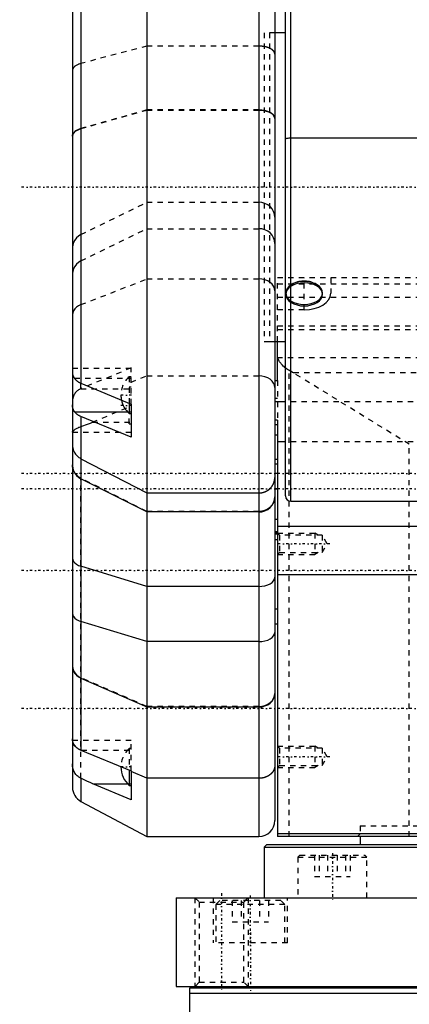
# Model space of a CAD drawing. Extents: x -109 to 109, y -1 to 887.
# Tile 2 of 15: x -109 to -36, y 166 to 352. Entities that reach past the tile are written whole.
import ezdxf

# ---------------------------------------------------------------- set-up
doc = ezdxf.new("R2010")
doc.units = 0
doc.linetypes.add('CENTER', pattern=[1.5, 0.45, -0.5, 0.05, -0.5])
doc.linetypes.add('DASHED', pattern=[2, 1, -1])
for name, color, linetype in [('AM_0', 7, 'CONTINUOUS'), ('AM_3', 7, 'DASHED'), ('AM_7', 7, 'CENTER')]:
    doc.layers.add(name, color=color, linetype=linetype)

msp = doc.modelspace()

# ---------------------------------------------------------------- linework, layer by layer
at = {"layer": 'AM_0', "color": 7, "linetype": 'CONTINUOUS'}
for p, q in [((-59, 262), (-59, 379.5)), ((-85, 378), (-85, 198)), ((-64, 378), (-64, 198)), ((-58, 261), (-58, 379.26)), ((-61, 375), (-61, 201)), ((-97.41, 371.4), (-97.41, 283.18)), ((-99, 368.75), (-99, 207.25)), ((-59, 349), (-61, 349)), ((58, 329.23), (-58, 329.23)), ((-61, 291), (-59, 291)), ((-60.5, 283.68), (-60.5, 291)), ((-97.41, 283.18), (-88, 279.28)), ((-61, 283.68), (-60.5, 283.68)), ((-88.34, 279.42), (-88.34, 277.51)), ((-59, 279.68), (-61, 279.68)), ((-98.59, 277.81), (-88.66, 277.81)), ((-88, 279.28), (-88, 273.02)), ((-97.41, 276.93), (-97.41, 214.26)), ((-88, 273.02), (-97.41, 276.93)), ((-88.34, 277.51), (-88, 277.51)), ((-60.5, 276.23), (-61, 276.23)), ((-60.5, 276.23), (-60.5, 198)), ((-59, 272.18), (-60.5, 272.18)), ((-97.41, 269.01), (-85, 262.56)), ((-60.5, 267.95), (-61, 267.95)), ((-85, 258.99), (-97.41, 265.23)), ((-85, 262.56), (-64, 262.56)), ((-58, 261), (58, 261)), ((-64, 258.99), (-85, 258.99)), ((-60.5, 257.58), (-61, 257.58)), ((60.5, 256.27), (-60.5, 256.27)), ((-61, 255.12), (-60.5, 255.12)), ((-85, 245.01), (-97.41, 248.79)), ((60.5, 247.19), (-60.5, 247.19)), ((-64, 245.01), (-85, 245.01)), ((-60.5, 240.7), (-61, 240.7)), ((-85, 234.64), (-97.41, 238.42)), ((-61, 238), (-60.5, 238)), ((-64, 234.64), (-85, 234.64)), ((-97.41, 227.76), (-85, 222.36)), ((-85, 222.36), (-64, 222.36)), ((-97.41, 214.26), (-88, 210.37)), ((-88.34, 210.51), (-88.34, 207.62)), ((-88, 210.37), (-88, 204.9)), ((-85, 208.94), (-88, 210.21)), ((-97.41, 208.95), (-97.41, 204.6)), ((-95.15, 207.92), (-88.66, 207.92)), ((-88, 204.9), (-95.15, 207.92)), ((-88.34, 207.62), (-88, 207.62)), ((-64, 208.94), (-85, 208.94)), ((-97.41, 204.6), (-85, 198)), ((-85, 198), (-64, 198)), ((-10.43, 198.5), (-60.5, 198.5)), ((85, 198), (-60.5, 198)), ((-45, 198), (-45, 196.5)), ((-62.5, 196.5), (-63, 196)), ((-62.5, 196.5), (-2, 196.5)), ((-63, 196), (-63, 186.5)), ((-63, 196), (-2, 196)), ((-79.5, 186.5), (-79.5, 169.8)), ((-79.5, 186.5), (79.5, 186.5)), ((-79.5, 169.8), (79.5, 169.8)), ((-77, 169.5), (-77, 145)), ((77, 169.5), (-77, 169.5)), ((77, 168.5), (-77, 168.5)), ((-69.59, 169.8), (-69.59, 169.5)), ((-69.59, 169.8), (-69.59, 169.5)), ((-61.59, 169.5), (-61.59, 169.8))]:
    msp.add_line(p, q, dxfattribs=at)
for points in [[(-58, 329.23), (-58.2, 329.23), (-58.38, 329.22), (-58.56, 329.2), (-58.71, 329.18), (-58.83, 329.16), (-58.92, 329.13), (-58.98, 329.1), (-59, 329.07)], [(-99, 267.74), (-98.95, 267.23), (-98.81, 266.74), (-98.57, 266.28), (-98.25, 265.86), (-97.86, 265.51), (-97.41, 265.23)], [(-64, 258.99), (-63.41, 259.05), (-62.85, 259.21), (-62.33, 259.47), (-61.88, 259.83), (-61.51, 260.26), (-61.23, 260.75), (-61.06, 261.28), (-61, 261.83)], [(-99, 250.31), (-98.95, 250), (-98.81, 249.7), (-98.57, 249.42), (-98.25, 249.17), (-97.86, 248.96), (-97.41, 248.79)], [(-64, 245.01), (-63.41, 245.04), (-62.85, 245.14), (-62.33, 245.3), (-61.88, 245.51), (-61.51, 245.77), (-61.23, 246.07), (-61.06, 246.39), (-61, 246.73)], [(-99, 239.94), (-98.95, 239.63), (-98.81, 239.33), (-98.57, 239.05), (-98.25, 238.8), (-97.86, 238.59), (-97.41, 238.42)], [(-64, 234.64), (-63.41, 234.67), (-62.85, 234.77), (-62.33, 234.93), (-61.88, 235.14), (-61.51, 235.4), (-61.23, 235.7), (-61.06, 236.02), (-61, 236.36)], [(-99, 229.93), (-98.95, 229.49), (-98.81, 229.06), (-98.57, 228.67), (-98.25, 228.31), (-97.86, 228), (-97.41, 227.76)], [(-64, 222.36), (-63.41, 222.4), (-62.85, 222.54), (-62.33, 222.77), (-61.88, 223.08), (-61.51, 223.45), (-61.23, 223.87), (-61.06, 224.33), (-61, 224.81)]]:
    msp.add_lwpolyline(points, dxfattribs=at)
for points in [[(-99, 285.1, 0), (-99, 285.07, 0), (-99, 285.02, 0), (-98.99, 284.97, 0), (-98.99, 284.95, 0), (-98.99, 284.92, 0), (-98.98, 284.87, 0), (-98.96, 284.82, 0), (-98.95, 284.76, 0), (-98.93, 284.71, 0), (-98.91, 284.65, 0), (-98.9, 284.63, 0), (-98.89, 284.6, 0), (-98.87, 284.54, 0), (-98.84, 284.48, 0), (-98.82, 284.43, 0), (-98.78, 284.37, 0), (-98.75, 284.31, 0), (-98.73, 284.28, 0), (-98.72, 284.25, 0), (-98.68, 284.19, 0), (-98.64, 284.14, 0), (-98.62, 284.11, 0)], [(-98.62, 284.11, 0), (-98.6, 284.07, 0), (-98.55, 284.01, 0), (-98.49, 283.95, 0), (-98.47, 283.91, 0), (-98.44, 283.88, 0), (-98.38, 283.82, 0), (-98.32, 283.76, 0), (-98.26, 283.71, 0), (-98.2, 283.65, 0), (-98.13, 283.6, 0), (-98.1, 283.58, 0), (-98.07, 283.55, 0), (-98, 283.5, 0), (-97.93, 283.45, 0), (-97.86, 283.41, 0), (-97.78, 283.36, 0), (-97.7, 283.32, 0), (-97.66, 283.3, 0), (-97.62, 283.27, 0), (-97.53, 283.23, 0), (-97.45, 283.2, 0), (-97.41, 283.18, 0)], [(-98.59, 277.81, 0), (-98.61, 277.84, 0), (-98.65, 277.9, 0), (-98.69, 277.97, 0), (-98.71, 278, 0), (-98.73, 278.03, 0), (-98.77, 278.1, 0), (-98.8, 278.17, 0), (-98.83, 278.24, 0), (-98.86, 278.31, 0), (-98.88, 278.38, 0), (-98.9, 278.42, 0), (-98.91, 278.45, 0), (-98.93, 278.53, 0), (-98.95, 278.61, 0), (-98.96, 278.68, 0), (-98.97, 278.76, 0), (-98.98, 278.84, 0), (-98.99, 278.88, 0), (-98.99, 278.92, 0), (-99, 279, 0), (-99, 279.09, 0), (-99, 279.13, 0)], [(-97.41, 276.93, 0), (-97.45, 276.95, 0), (-97.53, 276.98, 0), (-97.61, 277.02, 0), (-97.65, 277.04, 0), (-97.69, 277.06, 0), (-97.76, 277.11, 0), (-97.84, 277.15, 0), (-97.91, 277.19, 0), (-97.98, 277.24, 0), (-98.05, 277.29, 0), (-98.08, 277.31, 0), (-98.11, 277.33, 0), (-98.17, 277.38, 0), (-98.23, 277.43, 0), (-98.29, 277.49, 0), (-98.35, 277.54, 0), (-98.41, 277.6, 0), (-98.43, 277.63, 0), (-98.46, 277.66, 0), (-98.51, 277.72, 0), (-98.56, 277.78, 0), (-98.59, 277.81, 0)], [(-99, 271.61, 0), (-99, 271.52, 0), (-98.99, 271.34, 0), (-98.97, 271.17, 0), (-98.95, 271.08, 0), (-98.93, 271, 0), (-98.89, 270.82, 0), (-98.84, 270.66, 0), (-98.77, 270.49, 0), (-98.7, 270.33, 0), (-98.62, 270.17, 0), (-98.57, 270.1, 0), (-98.52, 270.02, 0), (-98.42, 269.88, 0), (-98.31, 269.74, 0), (-98.19, 269.6, 0), (-98.07, 269.48, 0), (-97.93, 269.36, 0), (-97.86, 269.3, 0), (-97.79, 269.25, 0), (-97.64, 269.15, 0), (-97.49, 269.06, 0), (-97.41, 269.01, 0)], [(-64, 262.56, 0), (-63.98, 262.56, 0), (-63.93, 262.56, 0), (-63.89, 262.56, 0), (-63.87, 262.57, 0), (-63.85, 262.57, 0), (-63.8, 262.57, 0), (-63.76, 262.57, 0), (-63.72, 262.58, 0), (-63.67, 262.58, 0), (-63.63, 262.59, 0), (-63.61, 262.59, 0), (-63.59, 262.59, 0), (-63.54, 262.6, 0), (-63.5, 262.6, 0), (-63.46, 262.61, 0), (-63.41, 262.62, 0), (-63.37, 262.63, 0), (-63.35, 262.63, 0), (-63.33, 262.64, 0), (-63.29, 262.65, 0), (-63.24, 262.66, 0), (-63.22, 262.66, 0), (-63.2, 262.67, 0), (-63.16, 262.68, 0), (-63.12, 262.69, 0), (-63.1, 262.7, 0), (-63.08, 262.71, 0), (-63.03, 262.72, 0), (-62.99, 262.73, 0), (-62.95, 262.75, 0), (-62.91, 262.76, 0), (-62.87, 262.78, 0), (-62.85, 262.79, 0), (-62.83, 262.79, 0), (-62.79, 262.81, 0), (-62.75, 262.83, 0), (-62.71, 262.85, 0), (-62.67, 262.87, 0), (-62.63, 262.89, 0), (-62.61, 262.9, 0), (-62.59, 262.91, 0), (-62.55, 262.93, 0), (-62.52, 262.95, 0), (-62.48, 262.97, 0), (-62.44, 262.99, 0), (-62.4, 263.01, 0), (-62.39, 263.02, 0), (-62.37, 263.03, 0), (-62.33, 263.06, 0), (-62.29, 263.08, 0), (-62.26, 263.11, 0), (-62.22, 263.13, 0), (-62.19, 263.16, 0), (-62.17, 263.17, 0), (-62.15, 263.18, 0), (-62.12, 263.21, 0), (-62.09, 263.24, 0), (-62.05, 263.26, 0), (-62.02, 263.29, 0), (-61.99, 263.32, 0), (-61.97, 263.33, 0), (-61.95, 263.35, 0), (-61.92, 263.38, 0), (-61.89, 263.41, 0), (-61.88, 263.42, 0), (-61.86, 263.44, 0), (-61.83, 263.47, 0), (-61.8, 263.5, 0), (-61.79, 263.52, 0), (-61.77, 263.53, 0), (-61.74, 263.56, 0), (-61.71, 263.6, 0), (-61.69, 263.63, 0), (-61.66, 263.66, 0), (-61.63, 263.7, 0), (-61.62, 263.71, 0), (-61.6, 263.73, 0), (-61.58, 263.76, 0), (-61.55, 263.8, 0), (-61.53, 263.83, 0), (-61.5, 263.87, 0), (-61.48, 263.9, 0), (-61.47, 263.92, 0), (-61.46, 263.94, 0), (-61.43, 263.98, 0), (-61.41, 264.01, 0), (-61.39, 264.05, 0), (-61.37, 264.09, 0), (-61.35, 264.12, 0), (-61.34, 264.14, 0), (-61.33, 264.16, 0), (-61.31, 264.2, 0), (-61.29, 264.24, 0), (-61.27, 264.28, 0), (-61.25, 264.32, 0), (-61.24, 264.35, 0), (-61.23, 264.37, 0), (-61.22, 264.39, 0), (-61.2, 264.43, 0), (-61.19, 264.47, 0), (-61.17, 264.51, 0), (-61.16, 264.55, 0), (-61.14, 264.59, 0), (-61.14, 264.61, 0), (-61.13, 264.64, 0), (-61.12, 264.68, 0), (-61.11, 264.72, 0), (-61.1, 264.74, 0), (-61.1, 264.76, 0), (-61.09, 264.8, 0), (-61.08, 264.84, 0), (-61.07, 264.86, 0), (-61.07, 264.88, 0), (-61.06, 264.92, 0), (-61.05, 264.97, 0), (-61.04, 265.01, 0), (-61.03, 265.05, 0), (-61.03, 265.09, 0), (-61.03, 265.11, 0), (-61.02, 265.13, 0), (-61.02, 265.18, 0), (-61.01, 265.22, 0), (-61.01, 265.26, 0), (-61.01, 265.3, 0), (-61, 265.35, 0), (-61, 265.37, 0), (-61, 265.39, 0), (-61, 265.43, 0), (-61, 265.47, 0), (-61, 265.49, 0)], [(-98.27, 214.77, 0), (-98.31, 214.8, 0), (-98.38, 214.88, 0), (-98.45, 214.96, 0), (-98.49, 214.99, 0), (-98.52, 215.03, 0), (-98.58, 215.11, 0), (-98.64, 215.2, 0), (-98.69, 215.28, 0), (-98.74, 215.37, 0), (-98.79, 215.45, 0), (-98.81, 215.5, 0), (-98.83, 215.54, 0), (-98.87, 215.63, 0), (-98.9, 215.73, 0), (-98.93, 215.82, 0), (-98.95, 215.91, 0), (-98.97, 216, 0), (-98.98, 216.05, 0), (-98.99, 216.1, 0), (-98.99, 216.19, 0), (-99, 216.29, 0), (-99, 216.34, 0)], [(-99, 215.83, 0), (-99, 215.81, 0), (-99, 215.76, 0), (-98.99, 215.72, 0), (-98.98, 215.69, 0), (-98.98, 215.67, 0), (-98.96, 215.62, 0), (-98.94, 215.56, 0), (-98.91, 215.51, 0), (-98.88, 215.45, 0), (-98.85, 215.39, 0), (-98.83, 215.36, 0), (-98.81, 215.33, 0), (-98.76, 215.26, 0), (-98.71, 215.2, 0), (-98.66, 215.13, 0), (-98.6, 215.07, 0), (-98.53, 215, 0), (-98.5, 214.97, 0), (-98.46, 214.93, 0), (-98.39, 214.87, 0), (-98.31, 214.8, 0), (-98.27, 214.77, 0)], [(-98.27, 214.77, 0), (-98.25, 214.75, 0), (-98.21, 214.72, 0), (-98.17, 214.69, 0), (-98.15, 214.67, 0), (-98.13, 214.66, 0), (-98.08, 214.63, 0), (-98.04, 214.6, 0), (-97.99, 214.57, 0), (-97.94, 214.54, 0), (-97.9, 214.51, 0), (-97.87, 214.5, 0), (-97.85, 214.48, 0), (-97.8, 214.45, 0), (-97.75, 214.43, 0), (-97.7, 214.4, 0), (-97.65, 214.37, 0), (-97.6, 214.35, 0), (-97.57, 214.34, 0), (-97.54, 214.32, 0), (-97.49, 214.3, 0), (-97.44, 214.28, 0), (-97.41, 214.26, 0)], [(-97.41, 208.95, 0), (-97.49, 208.99, 0), (-97.65, 209.08, 0), (-97.81, 209.18, 0), (-97.88, 209.24, 0), (-97.95, 209.29, 0), (-98.09, 209.41, 0), (-98.22, 209.54, 0), (-98.35, 209.68, 0), (-98.46, 209.83, 0), (-98.52, 209.92, 0), (-98.53, 209.94, 0), (-98.55, 209.97, 0), (-98.56, 209.98, 0), (-98.57, 210, 0), (-98.58, 210.02, 0), (-98.6, 210.05, 0), (-98.61, 210.06, 0), (-98.61, 210.08, 0), (-98.63, 210.1, 0), (-98.64, 210.13, 0), (-98.65, 210.14, 0), (-98.66, 210.16, 0), (-98.67, 210.19, 0), (-98.69, 210.21, 0), (-98.7, 210.24, 0), (-98.71, 210.27, 0), (-98.72, 210.3, 0), (-98.73, 210.31, 0), (-98.74, 210.33, 0), (-98.75, 210.36, 0), (-98.76, 210.39, 0), (-98.77, 210.41, 0), (-98.78, 210.44, 0), (-98.8, 210.47, 0), (-98.8, 210.49, 0), (-98.81, 210.5, 0), (-98.82, 210.53, 0), (-98.83, 210.56, 0), (-98.86, 210.67, 0), (-98.91, 210.85, 0), (-98.95, 211.03, 0), (-98.96, 211.12, 0), (-98.97, 211.22, 0), (-98.99, 211.41, 0), (-99, 211.6, 0), (-99, 211.69, 0)], [(-61, 211.34, 0), (-61, 211.32, 0), (-61, 211.29, 0), (-61, 211.25, 0), (-61, 211.23, 0), (-61, 211.22, 0), (-61.01, 211.18, 0), (-61.01, 211.15, 0), (-61.01, 211.11, 0), (-61.02, 211.08, 0), (-61.02, 211.04, 0), (-61.03, 211.03, 0), (-61.03, 211.01, 0), (-61.03, 210.97, 0), (-61.04, 210.94, 0), (-61.05, 210.91, 0), (-61.06, 210.87, 0), (-61.07, 210.84, 0), (-61.07, 210.82, 0), (-61.08, 210.8, 0), (-61.09, 210.77, 0), (-61.1, 210.74, 0), (-61.1, 210.72, 0), (-61.11, 210.7, 0), (-61.12, 210.67, 0), (-61.13, 210.63, 0), (-61.14, 210.62, 0), (-61.15, 210.6, 0), (-61.16, 210.57, 0), (-61.17, 210.53, 0), (-61.19, 210.5, 0), (-61.2, 210.47, 0), (-61.22, 210.44, 0), (-61.23, 210.42, 0), (-61.24, 210.4, 0), (-61.25, 210.37, 0), (-61.27, 210.34, 0), (-61.29, 210.31, 0), (-61.31, 210.28, 0), (-61.33, 210.25, 0), (-61.34, 210.23, 0), (-61.35, 210.21, 0), (-61.37, 210.18, 0), (-61.39, 210.15, 0), (-61.41, 210.12, 0), (-61.44, 210.09, 0), (-61.46, 210.06, 0), (-61.47, 210.05, 0), (-61.48, 210.03, 0), (-61.51, 210.01, 0), (-61.53, 209.98, 0), (-61.55, 209.95, 0), (-61.58, 209.92, 0), (-61.61, 209.89, 0), (-61.62, 209.88, 0), (-61.63, 209.86, 0), (-61.66, 209.84, 0), (-61.69, 209.81, 0), (-61.72, 209.78, 0), (-61.74, 209.76, 0), (-61.77, 209.73, 0), (-61.79, 209.72, 0), (-61.8, 209.7, 0), (-61.83, 209.68, 0), (-61.86, 209.65, 0), (-61.88, 209.64, 0), (-61.89, 209.63, 0), (-61.93, 209.6, 0), (-61.96, 209.58, 0), (-61.97, 209.57, 0), (-61.99, 209.56, 0), (-62.02, 209.53, 0), (-62.05, 209.51, 0), (-62.09, 209.49, 0), (-62.12, 209.47, 0), (-62.16, 209.44, 0), (-62.17, 209.43, 0), (-62.19, 209.42, 0), (-62.23, 209.4, 0), (-62.26, 209.38, 0), (-62.3, 209.36, 0), (-62.33, 209.34, 0), (-62.37, 209.32, 0), (-62.39, 209.31, 0), (-62.41, 209.3, 0), (-62.44, 209.29, 0), (-62.48, 209.27, 0), (-62.52, 209.25, 0), (-62.56, 209.23, 0), (-62.59, 209.22, 0), (-62.61, 209.21, 0), (-62.63, 209.2, 0), (-62.67, 209.19, 0), (-62.71, 209.17, 0), (-62.75, 209.16, 0), (-62.79, 209.14, 0), (-62.83, 209.13, 0), (-62.85, 209.12, 0), (-62.87, 209.11, 0), (-62.91, 209.1, 0), (-62.95, 209.09, 0), (-62.99, 209.08, 0), (-63.04, 209.06, 0), (-63.08, 209.05, 0), (-63.1, 209.05, 0), (-63.12, 209.04, 0), (-63.16, 209.03, 0), (-63.2, 209.02, 0), (-63.22, 209.02, 0), (-63.24, 209.01, 0), (-63.29, 209.01, 0), (-63.33, 209, 0), (-63.35, 208.99, 0), (-63.37, 208.99, 0), (-63.41, 208.98, 0), (-63.46, 208.98, 0), (-63.5, 208.97, 0), (-63.54, 208.97, 0), (-63.59, 208.96, 0), (-63.61, 208.96, 0), (-63.63, 208.96, 0), (-63.67, 208.95, 0), (-63.72, 208.95, 0), (-63.76, 208.94, 0), (-63.8, 208.94, 0), (-63.85, 208.94, 0), (-63.87, 208.94, 0), (-63.89, 208.94, 0), (-63.93, 208.94, 0), (-63.98, 208.94, 0), (-64, 208.94, 0)], [(-95.15, 207.92, 0), (-95.53, 208.09, 0), (-96.3, 208.43, 0), (-97.04, 208.77, 0), (-97.41, 208.95, 0)]]:
    msp.add_polyline3d(points, dxfattribs=at)
for centre, radius, start, end in [((-85.3, 280.96), 4.6, 191.7477, 228.6338), ((-58, 262), 1, 180, 270), ((-85.3, 211.07), 4.6, 178.9046, 179.9713), ((-85.3, 211.07), 4.6, 180.0287, 228.6338), ((-96, 207.25), 3, 180, 242), ((-64, 201), 3, 270, 0)]:
    msp.add_arc(centre, radius, start, end, dxfattribs=at)
at = {"layer": 'AM_3', "color": 6, "linetype": 'DASHED'}
for p, q in [((-61, 349), (-63, 349)), ((-63, 349), (-63, 291)), ((-61, 349), (-62, 349)), ((-62, 349), (-62, 291)), ((-85, 346.53), (-97.41, 343.27)), ((-64, 346.53), (-85, 346.53)), ((-85, 334.54), (-97.41, 331.04)), ((-97.41, 331.03), (-85, 334.53)), ((-64, 334.54), (-85, 334.54)), ((-85, 334.53), (-64, 334.53)), ((-97.41, 311.11), (-85, 317.18)), ((-85, 317.18), (-64, 317.18)), ((-97.41, 306.16), (-85, 312.23)), ((-85, 312.23), (-64, 312.23)), ((-97.41, 297.95), (-85, 302.78)), ((-85, 302.78), (-64, 302.78)), ((-60.5, 291), (-60.5, 303)), ((60.5, 303), (-60.5, 303)), ((60.5, 301.8), (-60.5, 301.8)), ((-55.5, 296.96), (-55.5, 303)), ((-50.5, 303), (-50.5, 300.11)), ((-58.95, 300.15), (-58.95, 299.89)), ((-52.05, 299.89), (-52.05, 300.15)), ((60.5, 299.3), (-60.5, 299.3)), ((-55.5, 296.96), (-60.5, 296.96)), ((-60.5, 293.95), (60.5, 293.95)), ((60.5, 293.23), (-60.5, 293.23)), ((-63, 291), (-61, 291)), ((-62, 291), (-61, 291)), ((60.45, 287.94), (-60.45, 287.94)), ((-88, 285.96), (-99, 285.96)), ((-88, 286.06), (-97.44, 282.15)), ((-88, 279.28), (-88, 286.06)), ((-58.31, 198), (-58.31, 285.62)), ((57.51, 285.14), (-57.51, 285.14)), ((-35.75, 271.71), (-57.51, 285.14)), ((-98.62, 284.11), (-88, 284.11)), ((-97.41, 282.16), (-97.41, 283.18)), ((-88, 284.41), (-88.34, 284.41)), ((-88.34, 284.41), (-88.34, 279.42)), ((-88, 283.4), (-85, 284.57)), ((-85, 284.57), (-64, 284.57)), ((-60.5, 283.68), (-60.5, 276.23)), ((-97.44, 282.15), (-88, 282.15)), ((-88, 282.45), (-88.34, 282.45)), ((-61, 280.36), (-60.5, 280.36)), ((61, 279.68), (-59, 279.68)), ((-95.25, 275.85), (-88, 278.92)), ((-88.66, 277.81), (-88, 277.81)), ((-95.25, 275.85), (-88, 275.85)), ((-88.34, 275.55), (-88.34, 277.51)), ((-99, 274), (-88, 274)), ((-88.34, 275.55), (-88, 275.55)), ((-61, 275.41), (-60.5, 275.41)), ((-61, 273.52), (-60.5, 273.52)), ((59, 272.18), (-59, 272.18)), ((-35.75, 198), (-35.75, 271.71)), ((-60.5, 268.85), (-61, 268.85)), ((-85, 259.07), (-97.41, 265.32)), ((-97.41, 208.95), (-97.41, 265.23)), ((-60.5, 266.21), (-61, 266.21)), ((-61, 263.4), (-60.5, 263.4)), ((-61, 263.31), (-60.5, 263.31)), ((-64, 259.07), (-85, 259.07)), ((-61, 255.31), (-60.5, 255.31)), ((-60.5, 255.2), (-61, 255.2)), ((-60.5, 254.82), (-61, 254.82)), ((-61, 253.82), (-60.5, 253.82)), ((-60.12, 254.62), (-60.5, 255)), ((-60.5, 255), (-53.5, 255)), ((-52.1, 254.62), (-60.12, 254.62)), ((-60.12, 254.62), (-60.12, 251.38)), ((-52.84, 254.62), (-53.5, 255)), ((-53.5, 255), (-53.5, 251)), ((-51.16, 253), (-52.1, 254.62)), ((-52.1, 254.62), (-52.1, 251.38)), ((-52.1, 251.38), (-51.16, 253)), ((-60.5, 251), (-60.12, 251.38)), ((-60.5, 251), (-53.5, 251)), ((-60.12, 251.38), (-52.1, 251.38)), ((-52.84, 251.38), (-53.5, 251)), ((-85, 222.44), (-97.41, 227.84)), ((-64, 222.44), (-85, 222.44)), ((-88, 216.07), (-99, 216.07)), ((-88, 210.37), (-88, 216.07)), ((-60.12, 214.62), (-60.5, 215)), ((-60.5, 215), (-53.5, 215)), ((-52.84, 214.62), (-53.5, 215)), ((-53.5, 215), (-53.5, 211)), ((-97.29, 214.22), (-88, 214.22)), ((-88, 214.52), (-88.34, 214.52)), ((-88.34, 214.52), (-88.34, 210.51)), ((-52.1, 214.62), (-60.12, 214.62)), ((-60.12, 214.62), (-60.12, 211.38)), ((-51.16, 213), (-52.1, 214.62)), ((-52.1, 214.62), (-52.1, 211.38)), ((-52.1, 211.38), (-51.16, 213)), ((-60.5, 211), (-60.12, 211.38)), ((-60.5, 211), (-53.5, 211)), ((-60.12, 211.38), (-52.1, 211.38)), ((-52.84, 211.38), (-53.5, 211)), ((-88.66, 207.92), (-88, 207.92)), ((-45, 200), (45, 200)), ((-45, 200), (-45, 198)), ((-45, 200), (45, 200)), ((-45, 198.5), (-45.5, 198)), ((-56.3, 194.5), (-56.7, 194.1)), ((-56.3, 194.5), (-44.1, 194.5)), ((-53.55, 194.5), (-53.55, 190.5)), ((-52.65, 194.5), (-52.65, 190.5)), ((-51.1, 194.5), (-51.1, 190.5)), ((-49.31, 194.5), (-49.31, 190.5)), ((-47.76, 194.5), (-47.76, 190.5)), ((-46.86, 194.5), (-46.86, 190.5)), ((-43.7, 194.1), (-44.1, 194.5)), ((-56.7, 194.1), (-56.7, 186.5)), ((-56.7, 194.1), (-43.7, 194.1)), ((-43.7, 186.5), (-43.7, 194.1)), ((-53.55, 190.5), (-46.86, 190.5)), ((-76, 186.5), (-75.19, 185.69)), ((-76, 186.5), (-76, 169.8)), ((-75.19, 185.69), (-75.19, 170.61)), ((-75.19, 185.69), (-66.81, 185.69)), ((-72.6, 186.5), (-72.6, 178)), ((-72.6, 186.5), (-72.6, 178)), ((-71.3, 186), (-72.1, 185.2)), ((-71.3, 186), (-72.1, 185.2)), ((-72.1, 185.2), (-72.1, 178)), ((-72.1, 185.2), (-72.1, 178)), ((-59.1, 185.2), (-72.1, 185.2)), ((-59.9, 186), (-71.3, 186)), ((-69.03, 186), (-69.03, 182)), ((-69.03, 186), (-69.03, 182)), ((-67.31, 186), (-67.31, 182)), ((-67.31, 186), (-67.31, 182)), ((-66.81, 185.69), (-66, 186.5)), ((-66.81, 170.61), (-66.81, 185.69)), ((-66, 186.5), (-66, 169.8)), ((-63.89, 186), (-63.89, 182)), ((-63.88, 186), (-63.88, 182)), ((-62.17, 186), (-62.17, 182)), ((-62.17, 186), (-62.17, 182)), ((-59.1, 185.2), (-59.9, 186)), ((-59.1, 185.2), (-59.9, 186)), ((-59.1, 178), (-59.1, 185.2)), ((-59.1, 178), (-59.1, 185.2)), ((-58.6, 178), (-58.6, 186.5)), ((-58.6, 178), (-58.6, 186.5)), ((-69.03, 182), (-62.17, 182)), ((-58.6, 178), (-72.6, 178)), ((-75.19, 170.61), (-76, 169.8)), ((-75.19, 170.61), (-66.81, 170.61)), ((-66, 169.8), (-66.81, 170.61)), ((-61.59, 169.5), (-61.59, 169.8))]:
    msp.add_line(p, q, dxfattribs=at)
for points in [[(-61, 332.95), (-61.06, 333.26), (-61.23, 333.56), (-61.51, 333.83), (-61.88, 334.07), (-62.33, 334.27), (-62.85, 334.42), (-63.41, 334.51), (-64, 334.54)], [(-97.41, 331.04), (-97.86, 330.89), (-98.25, 330.69), (-98.57, 330.46), (-98.81, 330.2), (-98.95, 329.92), (-99, 329.64)], [(-61, 314.42), (-61.06, 314.96), (-61.23, 315.48), (-61.51, 315.95), (-61.88, 316.37), (-62.33, 316.72), (-62.85, 316.97), (-63.41, 317.13), (-64, 317.18)], [(-97.41, 311.11), (-97.86, 310.84), (-98.25, 310.49), (-98.57, 310.09), (-98.81, 309.64), (-98.95, 309.17), (-99, 308.67)], [(-61, 309.47), (-61.06, 310.01), (-61.23, 310.53), (-61.51, 311.01), (-61.88, 311.43), (-62.33, 311.77), (-62.85, 312.02), (-63.41, 312.18), (-64, 312.23)], [(-97.41, 306.16), (-97.86, 305.89), (-98.25, 305.55), (-98.57, 305.15), (-98.81, 304.7), (-98.95, 304.22), (-99, 303.72)], [(-61, 300.58), (-61.06, 301.01), (-61.23, 301.42), (-61.51, 301.8), (-61.88, 302.13), (-62.33, 302.41), (-62.85, 302.61), (-63.41, 302.73), (-64, 302.78)], [(-57.92, 301.69), (-58.35, 301.37), (-58.68, 300.99), (-58.88, 300.58), (-58.95, 300.16), (-58.89, 299.73), (-58.69, 299.32), (-58.38, 298.95), (-57.95, 298.62), (-57.42, 298.34), (-56.82, 298.14), (-56.18, 298.02), (-55.5, 297.98)], [(-55.5, 297.98), (-54.83, 298.02), (-54.18, 298.14), (-53.59, 298.34), (-53.06, 298.61), (-52.64, 298.94), (-52.32, 299.31), (-52.12, 299.72), (-52.05, 300.14), (-52.11, 300.56), (-52.31, 300.97), (-52.62, 301.34), (-53.05, 301.67), (-53.57, 301.95), (-54.16, 302.15), (-54.81, 302.27), (-55.48, 302.32), (-56.15, 302.28), (-56.8, 302.16), (-57.39, 301.96), (-57.92, 301.69)], [(-55.5, 296.96), (-54.52, 297.02), (-53.59, 297.2), (-52.72, 297.49), (-51.96, 297.88), (-51.34, 298.36), (-50.88, 298.9), (-50.6, 299.5), (-50.5, 300.11)], [(-97.41, 297.95), (-97.86, 297.74), (-98.25, 297.46), (-98.57, 297.14), (-98.81, 296.79), (-98.95, 296.41), (-99, 296.01)], [(-61, 282.37), (-61.06, 282.8), (-61.23, 283.21), (-61.51, 283.59), (-61.88, 283.93), (-62.33, 284.2), (-62.85, 284.4), (-63.41, 284.53), (-64, 284.57)], [(-99, 230.01), (-98.95, 229.57), (-98.81, 229.15), (-98.57, 228.75), (-98.25, 228.39), (-97.86, 228.09), (-97.41, 227.84)], [(-64, 222.44), (-63.41, 222.49), (-62.85, 222.63), (-62.33, 222.85), (-61.88, 223.16), (-61.51, 223.53), (-61.23, 223.96), (-61.06, 224.42), (-61, 224.9)]]:
    msp.add_lwpolyline(points, dxfattribs=at)
msp.add_lwpolyline([(-58.95, 299.89), (-58.88, 299.47), (-58.69, 299.06), (-58.37, 298.69), (-57.94, 298.36), (-57.42, 298.09), (-56.82, 297.89), (-56.17, 297.76), (-55.5, 297.72), (-54.83, 297.76), (-54.18, 297.89), (-53.58, 298.09), (-53.06, 298.36), (-52.63, 298.69), (-52.31, 299.06), (-52.12, 299.47), (-52.05, 299.89), (-52.12, 300.32), (-52.31, 300.72), (-52.63, 301.1), (-53.06, 301.43), (-53.58, 301.7), (-54.18, 301.9), (-54.83, 302.02), (-55.5, 302.06), (-56.17, 302.02), (-56.82, 301.9), (-57.42, 301.7), (-57.94, 301.43), (-58.37, 301.1), (-58.69, 300.72), (-58.88, 300.32)], close=True, dxfattribs=at)
for points in [[(-61, 345.05, 0), (-61, 345.06, 0), (-61, 345.08, 0), (-61, 345.1, 0), (-61, 345.11, 0), (-61, 345.12, 0), (-61.01, 345.14, 0), (-61.01, 345.17, 0), (-61.01, 345.19, 0), (-61.02, 345.21, 0), (-61.02, 345.23, 0), (-61.03, 345.24, 0), (-61.03, 345.25, 0), (-61.03, 345.27, 0), (-61.04, 345.29, 0), (-61.05, 345.31, 0), (-61.06, 345.34, 0), (-61.07, 345.36, 0), (-61.07, 345.37, 0), (-61.08, 345.38, 0), (-61.09, 345.4, 0), (-61.1, 345.42, 0), (-61.1, 345.43, 0), (-61.11, 345.44, 0), (-61.12, 345.46, 0), (-61.13, 345.48, 0), (-61.14, 345.49, 0), (-61.15, 345.5, 0), (-61.16, 345.52, 0), (-61.17, 345.54, 0), (-61.19, 345.56, 0), (-61.2, 345.58, 0), (-61.22, 345.6, 0), (-61.23, 345.61, 0), (-61.24, 345.62, 0), (-61.25, 345.64, 0), (-61.27, 345.66, 0), (-61.29, 345.68, 0), (-61.31, 345.7, 0), (-61.33, 345.72, 0), (-61.34, 345.73, 0), (-61.35, 345.74, 0), (-61.37, 345.76, 0), (-61.39, 345.78, 0), (-61.41, 345.8, 0), (-61.44, 345.82, 0), (-61.46, 345.83, 0), (-61.47, 345.84, 0), (-61.48, 345.85, 0), (-61.51, 345.87, 0), (-61.53, 345.89, 0), (-61.55, 345.9, 0), (-61.58, 345.92, 0), (-61.61, 345.94, 0), (-61.62, 345.95, 0), (-61.63, 345.96, 0), (-61.66, 345.97, 0), (-61.69, 345.99, 0), (-61.72, 346.01, 0), (-61.74, 346.02, 0), (-61.77, 346.04, 0), (-61.79, 346.05, 0), (-61.8, 346.06, 0), (-61.83, 346.07, 0), (-61.86, 346.09, 0), (-61.88, 346.09, 0), (-61.89, 346.1, 0), (-61.93, 346.12, 0), (-61.96, 346.13, 0), (-61.97, 346.14, 0), (-61.99, 346.15, 0), (-62.02, 346.16, 0), (-62.05, 346.17, 0), (-62.09, 346.19, 0), (-62.12, 346.2, 0), (-62.16, 346.22, 0), (-62.17, 346.22, 0), (-62.19, 346.23, 0), (-62.23, 346.24, 0), (-62.26, 346.25, 0), (-62.3, 346.27, 0), (-62.33, 346.28, 0), (-62.37, 346.29, 0), (-62.39, 346.3, 0), (-62.41, 346.3, 0), (-62.44, 346.31, 0), (-62.48, 346.32, 0), (-62.52, 346.34, 0), (-62.56, 346.35, 0), (-62.59, 346.36, 0), (-62.61, 346.36, 0), (-62.63, 346.37, 0), (-62.67, 346.38, 0), (-62.71, 346.39, 0), (-62.75, 346.39, 0), (-62.79, 346.4, 0), (-62.83, 346.41, 0), (-62.85, 346.42, 0), (-62.87, 346.42, 0), (-62.91, 346.43, 0), (-62.95, 346.44, 0), (-62.99, 346.44, 0), (-63.04, 346.45, 0), (-63.08, 346.46, 0), (-63.1, 346.46, 0), (-63.12, 346.46, 0), (-63.16, 346.47, 0), (-63.2, 346.48, 0), (-63.22, 346.48, 0), (-63.24, 346.48, 0), (-63.29, 346.49, 0), (-63.33, 346.49, 0), (-63.35, 346.49, 0), (-63.37, 346.5, 0), (-63.41, 346.5, 0), (-63.46, 346.5, 0), (-63.5, 346.51, 0), (-63.54, 346.51, 0), (-63.59, 346.51, 0), (-63.61, 346.52, 0), (-63.63, 346.52, 0), (-63.67, 346.52, 0), (-63.72, 346.52, 0), (-63.76, 346.52, 0), (-63.8, 346.53, 0), (-63.85, 346.53, 0), (-63.87, 346.53, 0), (-63.89, 346.53, 0), (-63.93, 346.53, 0), (-63.98, 346.53, 0), (-64, 346.53, 0)], [(-97.41, 343.27, 0), (-97.49, 343.25, 0), (-97.64, 343.21, 0), (-97.79, 343.15, 0), (-97.86, 343.13, 0), (-97.93, 343.1, 0), (-98.06, 343.04, 0), (-98.19, 342.98, 0), (-98.31, 342.91, 0), (-98.42, 342.84, 0), (-98.52, 342.77, 0), (-98.57, 342.73, 0), (-98.62, 342.69, 0), (-98.7, 342.61, 0), (-98.77, 342.53, 0), (-98.84, 342.45, 0), (-98.89, 342.36, 0), (-98.93, 342.28, 0), (-98.95, 342.23, 0), (-98.97, 342.19, 0), (-98.99, 342.1, 0), (-99, 342.01, 0), (-99, 341.97, 0)], [(-64, 334.53, 0), (-63.98, 334.53, 0), (-63.94, 334.53, 0), (-63.9, 334.52, 0), (-63.87, 334.52, 0), (-63.85, 334.52, 0), (-63.81, 334.52, 0), (-63.77, 334.52, 0), (-63.72, 334.52, 0), (-63.68, 334.52, 0), (-63.64, 334.51, 0), (-63.61, 334.51, 0), (-63.59, 334.51, 0), (-63.55, 334.51, 0), (-63.5, 334.5, 0), (-63.46, 334.5, 0), (-63.41, 334.5, 0), (-63.37, 334.49, 0), (-63.35, 334.49, 0), (-63.33, 334.49, 0), (-63.28, 334.48, 0), (-63.24, 334.47, 0), (-63.22, 334.47, 0), (-63.2, 334.47, 0), (-63.15, 334.46, 0), (-63.11, 334.45, 0), (-63.09, 334.45, 0), (-63.07, 334.45, 0), (-63.03, 334.44, 0), (-62.99, 334.43, 0), (-62.95, 334.42, 0), (-62.91, 334.42, 0), (-62.87, 334.41, 0), (-62.85, 334.4, 0), (-62.83, 334.4, 0), (-62.79, 334.39, 0), (-62.76, 334.38, 0), (-62.72, 334.37, 0), (-62.68, 334.36, 0), (-62.64, 334.35, 0), (-62.62, 334.35, 0), (-62.6, 334.34, 0), (-62.56, 334.33, 0), (-62.52, 334.32, 0), (-62.48, 334.31, 0), (-62.45, 334.3, 0), (-62.41, 334.28, 0), (-62.39, 334.28, 0), (-62.37, 334.27, 0), (-62.33, 334.26, 0), (-62.3, 334.24, 0), (-62.26, 334.23, 0), (-62.22, 334.22, 0), (-62.19, 334.2, 0), (-62.17, 334.19, 0), (-62.15, 334.19, 0), (-62.12, 334.17, 0), (-62.08, 334.16, 0), (-62.05, 334.14, 0), (-62.02, 334.13, 0), (-61.98, 334.11, 0), (-61.97, 334.11, 0), (-61.95, 334.1, 0), (-61.92, 334.08, 0), (-61.89, 334.07, 0), (-61.88, 334.06, 0), (-61.86, 334.05, 0), (-61.83, 334.04, 0), (-61.81, 334.02, 0), (-61.79, 334.01, 0), (-61.78, 334, 0), (-61.75, 333.99, 0), (-61.72, 333.97, 0), (-61.69, 333.95, 0), (-61.66, 333.93, 0), (-61.64, 333.91, 0), (-61.62, 333.9, 0), (-61.61, 333.9, 0), (-61.58, 333.88, 0), (-61.56, 333.86, 0), (-61.53, 333.84, 0), (-61.51, 333.82, 0), (-61.48, 333.8, 0), (-61.47, 333.79, 0), (-61.46, 333.78, 0), (-61.43, 333.76, 0), (-61.41, 333.74, 0), (-61.39, 333.72, 0), (-61.37, 333.7, 0), (-61.35, 333.68, 0), (-61.34, 333.67, 0), (-61.33, 333.66, 0), (-61.31, 333.63, 0), (-61.29, 333.61, 0), (-61.27, 333.59, 0), (-61.25, 333.57, 0), (-61.24, 333.55, 0), (-61.23, 333.54, 0), (-61.22, 333.53, 0), (-61.2, 333.51, 0), (-61.19, 333.49, 0), (-61.18, 333.47, 0), (-61.16, 333.45, 0), (-61.15, 333.43, 0), (-61.14, 333.42, 0), (-61.13, 333.4, 0), (-61.12, 333.38, 0), (-61.11, 333.36, 0), (-61.1, 333.35, 0), (-61.1, 333.34, 0), (-61.09, 333.31, 0), (-61.08, 333.29, 0), (-61.07, 333.28, 0), (-61.07, 333.27, 0), (-61.06, 333.24, 0), (-61.05, 333.22, 0), (-61.04, 333.2, 0), (-61.03, 333.17, 0), (-61.03, 333.15, 0), (-61.03, 333.14, 0), (-61.02, 333.13, 0), (-61.02, 333.1, 0), (-61.01, 333.08, 0), (-61.01, 333.06, 0), (-61.01, 333.03, 0), (-61, 333.01, 0), (-61, 333, 0), (-61, 332.99, 0), (-61, 332.97, 0), (-61, 332.94, 0), (-61, 332.93, 0)], [(-99, 329.62, 0), (-99, 329.67, 0), (-98.99, 329.76, 0), (-98.97, 329.86, 0), (-98.95, 329.9, 0), (-98.93, 329.95, 0), (-98.89, 330.05, 0), (-98.84, 330.14, 0), (-98.77, 330.23, 0), (-98.7, 330.31, 0), (-98.62, 330.39, 0), (-98.58, 330.44, 0), (-98.53, 330.48, 0), (-98.42, 330.56, 0), (-98.31, 330.64, 0), (-98.19, 330.71, 0), (-98.07, 330.77, 0), (-97.94, 330.83, 0), (-97.87, 330.87, 0), (-97.8, 330.89, 0), (-97.65, 330.95, 0), (-97.49, 331, 0), (-97.41, 331.03, 0)], [(-53.08, 301.69, 0), (-53.2, 301.77, 0), (-53.45, 301.9, 0), (-53.71, 302.02, 0), (-53.84, 302.07, 0), (-53.97, 302.12, 0), (-54.24, 302.21, 0), (-54.52, 302.28, 0), (-54.79, 302.33, 0), (-55.08, 302.36, 0), (-55.36, 302.38, 0), (-55.5, 302.38, 0), (-55.64, 302.38, 0), (-55.92, 302.36, 0), (-56.21, 302.33, 0), (-56.48, 302.28, 0), (-56.76, 302.21, 0), (-57.03, 302.12, 0), (-57.16, 302.07, 0), (-57.29, 302.02, 0), (-57.55, 301.9, 0), (-57.8, 301.77, 0), (-57.92, 301.69, 0)], [(-60.45, 287.94, 0), (-60.46, 288.01, 0), (-60.49, 288.14, 0), (-60.5, 288.27, 0), (-60.5, 288.33, 0)], [(-58.31, 285.62, 0), (-58.41, 285.67, 0), (-58.6, 285.79, 0), (-58.78, 285.91, 0), (-58.87, 285.98, 0), (-58.95, 286.04, 0), (-59.11, 286.17, 0), (-59.27, 286.3, 0), (-59.41, 286.42, 0), (-59.55, 286.55, 0), (-59.67, 286.68, 0), (-59.73, 286.75, 0), (-59.79, 286.82, 0), (-59.9, 286.95, 0), (-60.01, 287.08, 0), (-60.1, 287.22, 0), (-60.19, 287.35, 0), (-60.26, 287.49, 0), (-60.3, 287.55, 0), (-60.33, 287.62, 0), (-60.38, 287.75, 0), (-60.43, 287.88, 0), (-60.45, 287.94, 0)], [(-57.51, 285.14, 0), (-57.65, 285.22, 0), (-57.91, 285.38, 0), (-58.18, 285.54, 0), (-58.31, 285.62, 0)], [(-97.44, 282.15, 0), (-97.53, 282.11, 0), (-97.68, 282.03, 0), (-97.84, 281.94, 0), (-97.91, 281.89, 0), (-97.98, 281.84, 0), (-98.12, 281.74, 0), (-98.24, 281.62, 0), (-98.36, 281.5, 0), (-98.47, 281.36, 0), (-98.57, 281.22, 0), (-98.61, 281.15, 0), (-98.65, 281.08, 0), (-98.73, 280.93, 0), (-98.8, 280.76, 0), (-98.86, 280.59, 0), (-98.91, 280.41, 0), (-98.95, 280.23, 0), (-98.96, 280.13, 0), (-98.97, 280.04, 0), (-98.99, 279.85, 0), (-99, 279.66, 0), (-99, 279.56, 0)], [(-97.41, 275.05, 0), (-97.06, 275.16, 0), (-96.35, 275.42, 0), (-95.62, 275.7, 0), (-95.25, 275.85, 0)], [(-99, 274.02, 0), (-99, 274.03, 0), (-98.99, 274.06, 0), (-98.97, 274.09, 0), (-98.96, 274.11, 0), (-98.95, 274.13, 0), (-98.91, 274.18, 0), (-98.86, 274.23, 0), (-98.83, 274.26, 0), (-98.82, 274.27, 0), (-98.81, 274.28, 0), (-98.8, 274.28, 0), (-98.8, 274.29, 0), (-98.78, 274.3, 0), (-98.77, 274.31, 0), (-98.76, 274.32, 0), (-98.75, 274.33, 0), (-98.74, 274.34, 0), (-98.73, 274.34, 0), (-98.72, 274.35, 0), (-98.71, 274.36, 0), (-98.7, 274.37, 0), (-98.69, 274.38, 0), (-98.67, 274.39, 0), (-98.66, 274.4, 0), (-98.65, 274.41, 0), (-98.64, 274.42, 0), (-98.63, 274.43, 0), (-98.61, 274.44, 0), (-98.61, 274.44, 0), (-98.6, 274.45, 0), (-98.58, 274.46, 0), (-98.57, 274.47, 0), (-98.56, 274.48, 0), (-98.55, 274.48, 0), (-98.53, 274.49, 0), (-98.52, 274.51, 0), (-98.46, 274.55, 0), (-98.35, 274.62, 0), (-98.22, 274.69, 0), (-98.09, 274.76, 0), (-97.95, 274.83, 0), (-97.88, 274.86, 0), (-97.81, 274.9, 0), (-97.65, 274.96, 0), (-97.49, 275.02, 0), (-97.41, 275.05, 0)], [(-97.41, 265.32, 0), (-97.49, 265.36, 0), (-97.65, 265.45, 0), (-97.8, 265.55, 0), (-97.87, 265.6, 0), (-97.94, 265.66, 0), (-98.07, 265.77, 0), (-98.19, 265.88, 0), (-98.31, 266.01, 0), (-98.42, 266.15, 0), (-98.53, 266.29, 0), (-98.58, 266.37, 0), (-98.62, 266.44, 0), (-98.7, 266.59, 0), (-98.77, 266.74, 0), (-98.84, 266.9, 0), (-98.89, 267.06, 0), (-98.93, 267.23, 0), (-98.95, 267.32, 0), (-98.97, 267.4, 0), (-98.99, 267.57, 0), (-99, 267.74, 0), (-99, 267.82, 0)], [(-61, 261.91, 0), (-61, 261.89, 0), (-61, 261.85, 0), (-61, 261.81, 0), (-61, 261.79, 0), (-61, 261.77, 0), (-61.01, 261.73, 0), (-61.01, 261.69, 0), (-61.01, 261.65, 0), (-61.02, 261.61, 0), (-61.02, 261.56, 0), (-61.03, 261.54, 0), (-61.03, 261.52, 0), (-61.03, 261.48, 0), (-61.04, 261.44, 0), (-61.05, 261.4, 0), (-61.06, 261.36, 0), (-61.07, 261.31, 0), (-61.07, 261.29, 0), (-61.08, 261.27, 0), (-61.09, 261.23, 0), (-61.1, 261.19, 0), (-61.1, 261.17, 0), (-61.11, 261.15, 0), (-61.12, 261.11, 0), (-61.13, 261.07, 0), (-61.14, 261.05, 0), (-61.15, 261.03, 0), (-61.16, 260.99, 0), (-61.18, 260.95, 0), (-61.19, 260.92, 0), (-61.2, 260.88, 0), (-61.22, 260.84, 0), (-61.23, 260.82, 0), (-61.24, 260.81, 0), (-61.25, 260.77, 0), (-61.27, 260.73, 0), (-61.29, 260.7, 0), (-61.31, 260.66, 0), (-61.33, 260.62, 0), (-61.34, 260.6, 0), (-61.35, 260.59, 0), (-61.37, 260.55, 0), (-61.39, 260.51, 0), (-61.41, 260.48, 0), (-61.43, 260.44, 0), (-61.46, 260.4, 0), (-61.47, 260.39, 0), (-61.48, 260.37, 0), (-61.51, 260.33, 0), (-61.53, 260.3, 0), (-61.56, 260.26, 0), (-61.58, 260.23, 0), (-61.61, 260.19, 0), (-61.62, 260.18, 0), (-61.64, 260.16, 0), (-61.66, 260.13, 0), (-61.69, 260.1, 0), (-61.72, 260.06, 0), (-61.75, 260.03, 0), (-61.78, 260, 0), (-61.79, 259.99, 0), (-61.81, 259.97, 0), (-61.83, 259.94, 0), (-61.86, 259.92, 0), (-61.88, 259.9, 0), (-61.89, 259.89, 0), (-61.92, 259.86, 0), (-61.95, 259.83, 0), (-61.97, 259.82, 0), (-61.98, 259.81, 0), (-62.02, 259.78, 0), (-62.05, 259.75, 0), (-62.08, 259.72, 0), (-62.12, 259.7, 0), (-62.15, 259.67, 0), (-62.17, 259.66, 0), (-62.19, 259.65, 0), (-62.22, 259.62, 0), (-62.26, 259.6, 0), (-62.3, 259.57, 0), (-62.33, 259.55, 0), (-62.37, 259.52, 0), (-62.39, 259.51, 0), (-62.41, 259.5, 0), (-62.45, 259.48, 0), (-62.48, 259.46, 0), (-62.52, 259.44, 0), (-62.56, 259.42, 0), (-62.6, 259.4, 0), (-62.62, 259.39, 0), (-62.64, 259.38, 0), (-62.68, 259.36, 0), (-62.72, 259.34, 0), (-62.76, 259.32, 0), (-62.79, 259.31, 0), (-62.83, 259.29, 0), (-62.85, 259.29, 0), (-62.87, 259.28, 0), (-62.91, 259.26, 0), (-62.95, 259.25, 0), (-62.99, 259.23, 0), (-63.03, 259.22, 0), (-63.07, 259.21, 0), (-63.09, 259.2, 0), (-63.11, 259.2, 0), (-63.15, 259.18, 0), (-63.2, 259.17, 0), (-63.22, 259.17, 0), (-63.24, 259.16, 0), (-63.28, 259.15, 0), (-63.33, 259.14, 0), (-63.35, 259.14, 0), (-63.37, 259.13, 0), (-63.41, 259.12, 0), (-63.46, 259.12, 0), (-63.5, 259.11, 0), (-63.55, 259.1, 0), (-63.59, 259.1, 0), (-63.61, 259.09, 0), (-63.64, 259.09, 0), (-63.68, 259.08, 0), (-63.72, 259.08, 0), (-63.77, 259.08, 0), (-63.81, 259.07, 0), (-63.85, 259.07, 0), (-63.87, 259.07, 0), (-63.9, 259.07, 0), (-63.94, 259.07, 0), (-63.98, 259.07, 0), (-64, 259.07, 0)]]:
    msp.add_polyline3d(points, dxfattribs=at)
for centre, start, end in [((-85.3, 280.96), 131.3662, 179.9713), ((-85.3, 280.96), 180.0287, 191.7477), ((-85.3, 211.07), 131.3662, 178.9046)]:
    msp.add_arc(centre, 4.6, start, end, dxfattribs=at)
at = {"layer": 'AM_7', "color": 4, "linetype": 'CENTER'}
for p, q in [((108.9, 320), (-108.9, 320)), ((-87.9, 280.96), (-90, 280.96)), ((-87.9, 279), (-90, 279)), ((108.9, 266.21), (-108.9, 266.21)), ((108.9, 263.31), (-108.9, 263.31)), ((-50.7, 253), (-60.97, 253)), ((108.9, 248), (-108.9, 248)), ((108.9, 222.06), (-108.9, 222.06)), ((-50.7, 213), (-60.97, 213)), ((-87.9, 211.07), (-90, 211.07)), ((-50.2, 194.9), (-50.2, 186.1)), ((-71, 187.34), (-71, 168.97)), ((-65.6, 186.93), (-65.6, 177.57)), ((-65.6, 186.93), (-65.6, 177.57)), ((-65.59, 180), (-65.59, 169)), ((-65.59, 180), (-65.59, 169))]:
    msp.add_line(p, q, dxfattribs=at)

doc.saveas('drawing.dxf')
